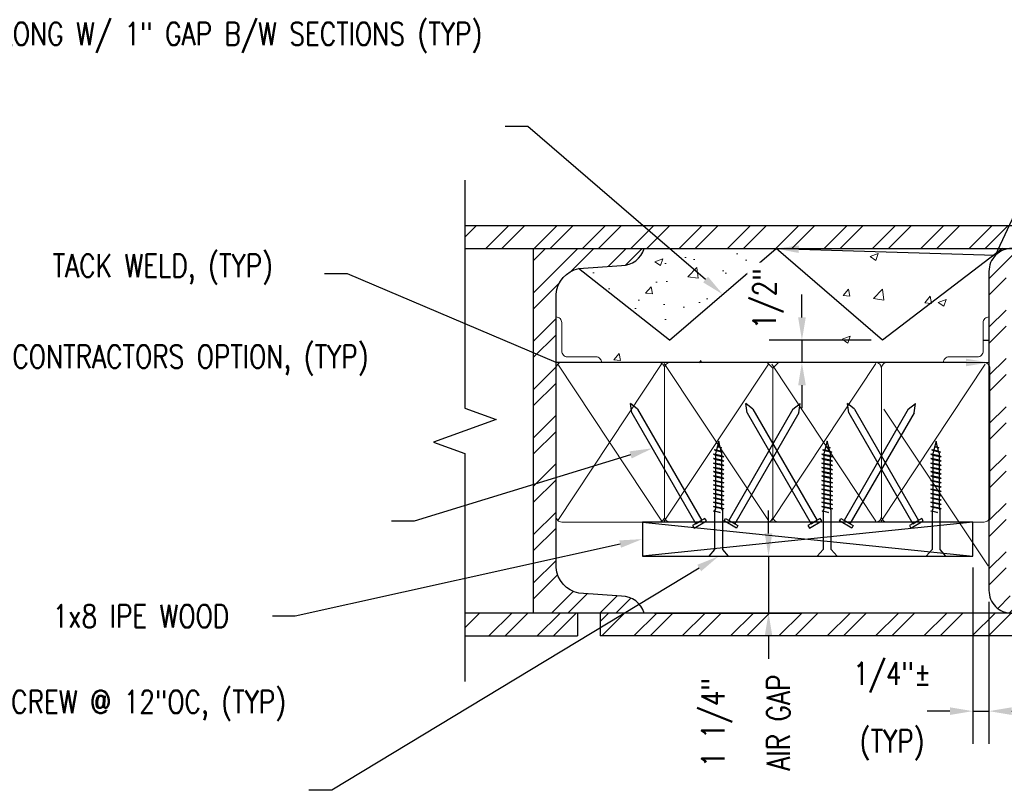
# Model space of a CAD drawing. Header units: inches. Extents: x -159 to 5375, y -275 to 244.
# Tile 4 of 35: x -131 to -110, y 67 to 84. Entities that reach past the tile are written whole.
import ezdxf
from ezdxf import colors
from ezdxf.entities.mleader import LeaderData, LeaderLine
from ezdxf.math import Vec2, Vec3

# ---------------------------------------------------------------- set-up
doc = ezdxf.new("R2010")
doc.units = ezdxf.units.IN
doc.header["$MEASUREMENT"] = 0
doc.layers.get('Defpoints').update_dxf_attribs({"color": 140})
for name, color, linetype in [('G-DETL-MEDM', 3, 'Continuous'), ('S-ANNO-DIMS', 1, 'Continuous'), ('S-ANNO-TEXT', 2, 'Continuous'), ('S-DETL-LIGHT', 2, 'Continuous'), ('S-DETL-PATT', 1, 'Continuous')]:
    doc.layers.add(name, color=color, linetype=linetype)
doc.styles.add('Annotative', font='romans.shx', dxfattribs={"width": 0.8, "height": 0.125})
doc.dimstyles.new('Annotative', dxfattribs={"dimscale": 0, "dimtxt": 0.125, "dimasz": 0.125, "dimexe": 0.179688, "dimexo": 0.0625, "dimgap": 0.09, "dimtad": 1, "dimdec": 3, "dimzin": 3, "dimdsep": 46, "dimlunit": 4, "dimtxsty": 'Annotative', "dimcen": 0.09, "dimclrt": 2, "dimazin": 2, "dimtfac": 1, "dimtdec": 3, "dimtmove": 1, "dimatfit": 3, "dimfxl": 1, "dimtfill": 1, "dimfrac": 2, "dimtolj": 1, "dimtzin": 0, "dimarcsym": 0})

# ---------------------------------------------------------------- blocks, each defined once
blk = doc.blocks.new('*D73')
at = {"layer": 'Defpoints', "color": 0, "transparency": 16777216}
for p in [(-117.431, 71.767), (-117.431, 70.517), (-114.681, 70.517)]:
    blk.add_point(p, dxfattribs=at)
at = {"layer": 'S-ANNO-DIMS', "color": 0, "lineweight": -2, "transparency": 16777216}
for p, q in [((-114.681, 72.267), (-114.681, 72.767)), ((-117.181, 71.767), (-113.962, 71.767)), ((-114.681, 71.767), (-114.681, 70.517)), ((-117.181, 70.517), (-113.962, 70.517)), ((-114.681, 70.017), (-114.681, 69.517))]:
    blk.add_line(p, q, dxfattribs=at)
at = {"layer": 'S-ANNO-DIMS', "color": 0, "transparency": 16777216}
for points in [[(-114.764, 72.267), (-114.598, 72.267), (-114.681, 71.767)], [(-114.764, 70.017), (-114.598, 70.017), (-114.681, 70.517)]]:
    blk.add_solid(points, dxfattribs=at)
at = {"layer": 'S-ANNO-DIMS', "color": 2, "transparency": 16777216, "insert": (-115.816, 68.117), "char_height": 0.5, "attachment_point": 5, "rotation": 90, "style": 'Annotative', "bg_fill": 3, "box_fill_scale": 1.25, "bg_fill_color": 256, "bg_fill_true_color": 13158600, "bg_fill_transparency": 0}
blk.add_mtext('\\A1;1 1/4"', dxfattribs=at)
at = {"layer": 'S-ANNO-DIMS', "color": 2, "transparency": 16777216, "insert": (-114.465, 68.117), "char_height": 0.5, "attachment_point": 5, "rotation": 90, "style": 'Annotative', "bg_fill": 3, "box_fill_scale": 1.25, "bg_fill_color": 256, "bg_fill_true_color": 13158600, "bg_fill_transparency": 0}
blk.add_mtext('\\A1;AIR GAP', dxfattribs=at)
blk = doc.blocks.new('*D74')
at = {"layer": 'Defpoints', "color": 0, "transparency": 16777216}
for p in [(-110.199, 71.767), (-109.844, 71.017), (-109.844, 68.368)]:
    blk.add_point(p, dxfattribs=at)
at = {"layer": 'S-ANNO-DIMS', "color": 0, "lineweight": -2, "transparency": 16777216}
for p, q in [((-110.199, 71.517), (-110.199, 67.65)), ((-109.844, 70.767), (-109.844, 67.65)), ((-110.699, 68.368), (-111.199, 68.368)), ((-110.199, 68.368), (-109.844, 68.368)), ((-109.344, 68.368), (-108.844, 68.368))]:
    blk.add_line(p, q, dxfattribs=at)
at = {"layer": 'S-ANNO-DIMS', "color": 0, "transparency": 16777216}
for points in [[(-110.699, 68.452), (-110.699, 68.285), (-110.199, 68.368)], [(-109.344, 68.452), (-109.344, 68.285), (-109.844, 68.368)]]:
    blk.add_solid(points, dxfattribs=at)
at = {"layer": 'S-ANNO-DIMS', "color": 2, "transparency": 16777216, "char_height": 0.5, "attachment_point": 5, "style": 'Annotative', "bg_fill": 3, "box_fill_scale": 1.25, "bg_fill_color": 256, "bg_fill_true_color": 13158600, "bg_fill_transparency": 0}
for s, insert in [('\\A1;1/4"%%P', (-111.968, 69.109)), ('\\A1;(TYP)', (-111.968, 67.627))]:
    blk.add_mtext(s, dxfattribs=dict(at, insert=insert))
blk = doc.blocks.new('10d NAIL')
at = {"layer": 'S-ANNO-DIMS'}
for p, q in [((-2.8125, 0.074), (-3, 0)), ((-2.8125, -0.074), (-3, 0)), ((-2.8125, 0.074), (0, 0.074)), ((0, -0.074), (0, 0.074)), ((-2.8125, -0.074), (0, -0.074))]:
    blk.add_line(p, q, dxfattribs=at)
blk.add_lwpolyline([(0, -0.15625), (0.0625, -0.15625), (0.0625, 0.15625), (0, 0.15625)], close=True, dxfattribs=at)
blk = doc.blocks.new('WOOD SCREW')
at = {"layer": 'S-ANNO-DIMS'}
for points in [[(-0.063, 2.376), (-0.038, 2.376), (0.012, 2.403), (-0.034, 2.393), (-0.063, 2.376)], [(-0.063, 2.376), (0.012, 2.403)], [(-0.034, 2.393), (0, 2.524), (0.05, 2.331)], [(-0.115, 2.183), (-0.072, 2.18), (0.072, 2.209), (0.116, 2.236), (0.072, 2.236), (-0.072, 2.207), (-0.115, 2.183)], [(-0.115, 2.183), (0.116, 2.236)], [(-0.099, 2.282), (-0.063, 2.281), (0.056, 2.311), (0.094, 2.331), (0.05, 2.331), (-0.056, 2.306), (-0.099, 2.282)], [(-0.099, 2.282), (0.094, 2.331)], [(-0.072, 2.207), (-0.072, 2.244), (-0.063, 2.281)], [(-0.072, 2.112), (-0.072, 2.18)], [(-0.056, 2.306), (-0.038, 2.376)], [(0.055, 2.311), (0.072, 2.244), (0.072, 2.236)], [(0.072, 2.209), (0.072, 2.141)], [(-0.115, 2.088), (-0.072, 2.085), (0.072, 2.114), (0.116, 2.141), (0.072, 2.141), (-0.072, 2.112), (-0.115, 2.088)], [(-0.115, 2.088), (0.116, 2.141)], [(-0.115, 1.993), (-0.072, 1.99), (0.072, 2.018), (0.116, 2.045), (0.072, 2.045), (-0.072, 2.017), (-0.115, 1.993)], [(-0.115, 1.993), (0.116, 2.045)], [(-0.115, 1.898), (-0.072, 1.894), (0.072, 1.923), (0.116, 1.95), (0.072, 1.95), (-0.072, 1.921), (-0.115, 1.898)], [(-0.115, 1.898), (0.116, 1.95)], [(-0.072, 2.017), (-0.072, 2.085)], [(-0.072, 1.921), (-0.072, 1.99)], [(0.072, 2.114), (0.072, 2.045)], [(0.072, 2.018), (0.072, 1.95)], [(-0.115, 1.802), (-0.072, 1.799), (0.072, 1.828), (0.116, 1.855), (0.072, 1.855), (-0.072, 1.826), (-0.115, 1.802)], [(-0.115, 1.802), (0.116, 1.855)], [(-0.115, 1.707), (-0.072, 1.704), (0.072, 1.733), (0.116, 1.76), (0.072, 1.76), (-0.072, 1.731), (-0.115, 1.707)], [(-0.115, 1.707), (0.116, 1.76)], [(-0.072, 1.826), (-0.072, 1.894)], [(-0.072, 1.731), (-0.072, 1.799)], [(0.072, 1.923), (0.072, 1.855)], [(0.072, 1.828), (0.072, 1.76)], [(0.072, 1.733), (0.072, 1.664)], [(-0.115, 1.612), (-0.072, 1.609), (0.072, 1.637), (0.116, 1.664), (0.072, 1.664), (-0.072, 1.635), (-0.115, 1.612)], [(-0.115, 1.612), (0.116, 1.664)], [(-0.115, 1.517), (-0.072, 1.513), (0.072, 1.542), (0.116, 1.569), (0.072, 1.569), (-0.072, 1.54), (-0.115, 1.517)], [(-0.115, 1.517), (0.116, 1.569)], [(-0.072, 1.635), (-0.072, 1.704)], [(-0.072, 1.54), (-0.072, 1.609)], [(-0.072, 1.445), (-0.072, 1.513)], [(0.072, 1.637), (0.072, 1.569)], [(0.072, 1.542), (0.072, 1.474)], [(-0.115, 1.421), (-0.072, 1.418), (0.072, 1.447), (0.116, 1.474), (0.072, 1.474), (-0.072, 1.445), (-0.115, 1.421)], [(-0.115, 1.421), (0.116, 1.474)], [(-0.115, 1.326), (-0.072, 1.323), (0.072, 1.352), (0.116, 1.379), (0.072, 1.379), (-0.072, 1.35), (-0.115, 1.326)], [(-0.115, 1.326), (0.116, 1.379)], [(-0.072, 1.35), (-0.072, 1.418)], [(-0.072, 1.254), (-0.072, 1.323)], [(0.072, 1.447), (0.072, 1.379)], [(0.072, 1.352), (0.072, 1.283)], [(-0.115, 1.231), (-0.072, 1.228), (0.072, 1.256), (0.116, 1.283), (0.072, 1.283), (-0.072, 1.254), (-0.115, 1.231)], [(-0.115, 1.231), (0.116, 1.283)], [(-0.115, 1.136), (-0.072, 1.132), (0.072, 1.161), (0.116, 1.188), (0.072, 1.188), (-0.072, 1.159), (-0.115, 1.136)], [(-0.115, 1.136), (0.116, 1.188)], [(-0.115, 1.04), (-0.072, 1.037), (0.072, 1.066), (0.116, 1.093), (0.072, 1.093), (-0.072, 1.064), (-0.115, 1.04)], [(-0.115, 1.04), (0.116, 1.093)], [(-0.072, 1.159), (-0.072, 1.228)], [(-0.072, 1.064), (-0.072, 1.132)], [(0.072, 1.256), (0.072, 1.188)], [(0.072, 1.161), (0.072, 1.093)], [(0.089, 0.985), (0.089, 0.146), (0.216, 0), (-0.216, 0), (-0.089, 0.146), (-0.089, 1), (-0.072, 1.037)], [(-0.032, 0.962), (0.112, 0.989), (0.089, 0.992), (-0.032, 0.962)], [(0.072, 1.066), (0.072, 1.037), (0.089, 1), (0.089, 0.992)]]:
    blk.add_lwpolyline(points, dxfattribs=at)
blk = doc.blocks.new('*D82')
at = {"layer": 'Defpoints', "color": 0, "transparency": 16777216}
for p in [(-112.18, 76.506), (-113.948, 76.017), (-112.569, 76.017)]:
    blk.add_point(p, dxfattribs=at)
at = {"layer": 'S-ANNO-DIMS', "color": 0, "lineweight": -2, "transparency": 16777216}
for p, q in [((-113.948, 77.006), (-113.948, 77.506)), ((-112.43, 76.506), (-114.667, 76.506)), ((-113.948, 76.506), (-113.948, 76.017)), ((-112.819, 76.017), (-114.667, 76.017)), ((-113.948, 75.517), (-113.948, 75.017))]:
    blk.add_line(p, q, dxfattribs=at)
at = {"layer": 'S-ANNO-DIMS', "color": 0, "transparency": 16777216}
for points in [[(-114.031, 77.006), (-113.864, 77.006), (-113.948, 76.506)], [(-114.031, 75.517), (-113.864, 75.517), (-113.948, 76.017)]]:
    blk.add_solid(points, dxfattribs=at)
at = {"layer": 'S-ANNO-DIMS', "color": 2, "transparency": 16777216, "insert": (-114.689, 77.417), "char_height": 0.5, "attachment_point": 5, "rotation": 90, "style": 'Annotative', "bg_fill": 3, "box_fill_scale": 1.25, "bg_fill_color": 256, "bg_fill_true_color": 13158600, "bg_fill_transparency": 0}
blk.add_mtext('\\A1;1/2"', dxfattribs=at)

msp = doc.modelspace()

# ---------------------------------------------------------------- hatches: boundary and pattern name
at = {"layer": 'S-DETL-PATT', "linetype": 'Continuous', "lineweight": 0}
h = msp.add_hatch(dxfattribs=at)
h.set_pattern_fill('ANSI32', color=8, scale=2)
h.paths.add_polyline_path([(-118.7779, 79.0174), (-118.8756, 79.0174), (-121.3457, 79.0174), (-121.3457, 78.5174), (-118.8756, 78.5174), (-117.5368, 78.5174)])
h.paths.add_polyline_path([(-95.4907, 79.0174), (-118.7779, 79.0174), (-117.5368, 78.5174), (-117.4068, 78.5174), (-95.4907, 78.5174)])
h.paths.add_polyline_path([(-93.0262, 79.0174), (-95.5943, 79.0174), (-95.5943, 78.5174), (-94.3443, 78.5174), (-93.702, 78.5174)])
h = msp.add_hatch(dxfattribs=at)
h.set_pattern_fill('ANSI32', color=8, scale=2)
h.set_pattern_definition([(45, (-68.227, 37.9411), (-0.53033, 0.53033), []), (45, (-67.8734, 37.9411), (-0.53033, 0.53033), [])])
h.paths.add_polyline_path([(-117.9068, 78.1424, 0.3221102), (-117.4068, 78.5174), (-119.8443, 78.5174), (-119.8443, 70.5174), (-117.4068, 70.5174, 0.3221102), (-117.9068, 70.8924), (-118.8443, 70.9549, -0.3337933), (-119.3443, 71.5174), (-119.3443, 77.5174, -0.3337933), (-118.8443, 78.0799)])
h = msp.add_hatch(dxfattribs=at)
h.set_pattern_fill('AR-CONC', color=8, scale=0.25)
h.set_pattern_definition([(50, (-45.1419, -17.5918), (1.79315, -0.15688), [0.1875, -2.0625]), (355, (-45.142, -17.5918), (-0.346878, 1.88048), [0.15, -1.65]), (100.4514, (-44.9925, -17.6048), (1.446272, 1.7236), [0.15935, -1.752855]), (46.1842, (-45.142, -17.0918), (2.668103, -0.4138), [0.28125, -3.09375]), (96.6356, (-44.9196, -17.1262), (2.336655, 2.435297), [0.239026, -2.629284]), (351.1842, (-45.142, -17.0918), (2.336655, 2.435297), [0.225, -2.475]), (21, (-44.8919, -17.2168), (1.492268, -1.006547), [0.1875, -2.0625]), (326, (-44.892, -17.2168), (0.608288, 1.812875), [0.15, -1.65]), (71.4514, (-44.7676, -17.3006), (2.100556, 0.806328), [0.15935, -1.752855]), (37.5, (-45.1419, -17.59176), (0.0303996, 0.8322346), [0, -1.63, 0, -1.675, 0, -1.65625]), (7.5, (-45.1419, -17.5918), (0.657674, 0.986029), [0, -0.955, 0, -1.5925, 0, -0.63125]), (327.5, (-45.6994, -17.59176), (1.334556, -0.056387), [0, -0.625, 0, -1.95, 0, -2.5875]), (317.5, (-45.9494, -17.5918), (1.457965, 0.250262), [0, -0.8125, 0, -1.295, 0, -1.8375])])
h.paths.add_polyline_path([(-114.5163, 78.5174), (-117.4068, 78.5174), (-117.5964, 78.2494), (-117.9068, 78.1424), (-118.8482, 78.0791), (-116.8523, 76.5061)])
h = msp.add_hatch(dxfattribs=at)
h.set_pattern_fill('ANSI32', color=8, scale=2)
h.set_pattern_definition([(45, (-15.2662, 14.3915), (-0.53033, 0.53033), []), (45, (-14.91265, 14.3915), (-0.53033, 0.53033), [])])
h.paths.add_polyline_path([(-106.3443, 78.5174), (-109.3443, 78.5174, 0.4142136), (-109.8443, 78.0174), (-109.8443, 71.0174, 0.4142136), (-109.3443, 70.5174), (-106.3443, 70.5174, 0.4142136), (-105.8443, 71.0174), (-105.8443, 78.0174, 0.4142136)])
h.paths.add_polyline_path([(-106.3443, 78.1424, -0.4142136), (-106.2193, 78.0174), (-106.2193, 71.0174, -0.4142136), (-106.3443, 70.8924), (-109.3443, 70.8924, -0.4142136), (-109.4693, 71.0174), (-109.4693, 78.0174, -0.4142136), (-109.3443, 78.1424)], flags=16)
h = msp.add_hatch(dxfattribs=at)
h.set_pattern_fill('ANSI32', color=8, scale=2)
h.set_pattern_definition([(45, (-34.3338, -322.9186), (-0.5303301, 0.5303301), []), (45, (-33.98025, -322.9186), (-0.5303301, 0.5303301), [])])
h.paths.add_polyline_path([(-118.3756, 70.5174), (-118.3756, 70.0174), (-108.9693, 70.0174), (-108.9693, 70.5174)])
h.paths.add_polyline_path([(-118.8756, 70.0174), (-118.8756, 70.5174), (-121.3457, 70.5174), (-121.3457, 70.0174)])
h.paths.add_polyline_path([(-96.9693, 70.0174), (-96.9693, 70.5174), (-106.7193, 70.5174), (-106.7193, 70.0174)])
h.paths.add_polyline_path([(-94.7193, 70.5174), (-94.7193, 70.0174), (-92.844, 70.0174), (-92.844, 70.5174)])

# ---------------------------------------------------------------- linework, layer by layer
msp.add_line((-109.9692, 76.5061), (-109.8442, 76.5061))
at = {"layer": 'G-DETL-MEDM', "color": 3}
for p, q in [((-92.844, 79.0174), (-121.3457, 79.0174)), ((-116.8523, 76.5061), (-114.5163, 78.5174)), ((-112.1804, 76.5061), (-114.5163, 78.5174)), ((-109.5436, 78.5174), (-112.1804, 76.5061)), ((-116.8523, 76.5061), (-118.8482, 78.0791)), ((-118.8756, 70.5174), (-118.8756, 70.0174)), ((-118.3756, 70.5174), (-118.3756, 70.0174))]:
    msp.add_line(p, q, dxfattribs=at)
for points in [[(-121.3457, 78.5174), (-92.844, 78.5174)], [(-119.8443, 78.5174), (-119.8443, 70.5174)], [(-121.3457, 70.0174), (-118.8756, 70.0174)], [(-108.9693, 70.0174), (-118.3756, 70.0174)]]:
    msp.add_lwpolyline(points, dxfattribs=at)
for points in [[(-117.4068, 70.5174, 0.3221102), (-117.9068, 70.8924), (-118.8443, 70.9549, -0.3337933), (-119.3443, 71.5174), (-119.3443, 77.5174, -0.3337933), (-118.8443, 78.0799), (-117.9068, 78.1424, 0.3221102), (-117.4068, 78.5174)], [(-109.3443, 78.5174, 0.4142136), (-109.8443, 78.0174), (-109.8443, 71.0174, 0.4142136), (-109.3443, 70.5174)]]:
    msp.add_lwpolyline(points, format="xyb", dxfattribs=at)
at = {"layer": 'S-ANNO-DIMS'}
for p, q in [((-117.4487, 72.5174), (-110.1987, 71.7674)), ((-110.1987, 72.5174), (-117.4487, 71.7674))]:
    msp.add_line(p, q, dxfattribs=at)
msp.add_lwpolyline([(-117.4487, 71.7674), (-110.1987, 71.7674), (-110.1987, 72.5174), (-117.4487, 72.5174)], close=True, dxfattribs=at)
at = {"layer": 'S-DETL-LIGHT', "linetype": 'Continuous'}
msp.add_lwpolyline([(-121.3457, 80.0174), (-121.3457, 75.0174), (-120.6588, 74.7674), (-122.0326, 74.2674), (-121.3457, 74.0174), (-121.3457, 69.0174)], dxfattribs=at)
at = {"layer": 'S-DETL-PATT', "color": 8, "linetype": 'Continuous', "lineweight": 0}
for p, q in [((-112.4533, 78.341), (-112.2783, 78.4082)), ((-112.4533, 78.341), (-112.3289, 78.2571)), ((-112.3289, 78.2571), (-112.2783, 78.4082)), ((-113.0447, 77.4841), (-112.9242, 77.6277)), ((-112.8953, 77.471), (-112.9242, 77.6277)), ((-112.375, 77.4208), (-112.1803, 77.6237)), ((-112.1526, 77.3863), (-112.1802, 77.6237)), ((-113.0447, 77.4841), (-112.8953, 77.471)), ((-112.375, 77.4208), (-112.1526, 77.3863)), ((-111.2516, 77.3272), (-111.1311, 77.4708)), ((-111.1022, 77.3141), (-111.1311, 77.4708)), ((-110.961, 77.3344), (-110.786, 77.4016)), ((-110.8367, 77.2505), (-110.786, 77.4016)), ((-111.2516, 77.3272), (-111.1022, 77.3141)), ((-110.961, 77.3344), (-110.8367, 77.2505)), ((-113.0616, 76.5281), (-112.8865, 76.5953)), ((-113.0616, 76.5281), (-112.9372, 76.4442)), ((-112.9372, 76.4442), (-112.8865, 76.5953)), ((-118.0773, 76.0742), (-117.9568, 76.2179)), ((-118.0773, 76.0742), (-117.9279, 76.0612)), ((-117.9279, 76.0612), (-117.9568, 76.2179)), ((-116.2068, 76.0095), (-116.1636, 76.061)), ((-116.1542, 76.0098), (-116.1636, 76.061))]:
    msp.add_line(p, q, dxfattribs=at)
at = {"layer": 'S-DETL-PATT', "linetype": 'Continuous', "lineweight": 0}
msp.add_line((-109.924, 75.9788), (-112.2106, 72.5357), dxfattribs=at)
for points in [[(-119.3443, 77.0174), (-119.3443, 76.0174), (-118.3443, 76.0174), (-118.3443, 76.0174, 0.4142136), (-118.4693, 76.1424), (-119.0943, 76.1424, -0.4142136), (-119.2193, 76.2674), (-119.2193, 76.8924, 0.4142136), (-119.3443, 77.0174), (-119.3443, 77.0174)], [(-110.8444, 76.0174, -0.4142136), (-110.7194, 76.1424), (-110.0944, 76.1424, 0.4142136), (-109.9694, 76.2674), (-109.9694, 76.8924, -0.4142136), (-109.8444, 77.0174), (-109.8444, 76.0174)], [(-116.9643, 75.8924, -0.4142136), (-116.8393, 76.0174), (-114.7093, 76.0174), (-114.5843, 75.8924)], [(-109.9493, 76.0174, -0.4142136), (-109.8243, 75.8924), (-109.8243, 72.6424, -0.4142136), (-109.9493, 72.5174), (-112.0793, 72.5174, -0.4142136), (-112.2043, 72.6424), (-112.2043, 75.8924, -0.4142136), (-112.0793, 76.0174), (-109.8444, 76.0174)]]:
    msp.add_lwpolyline(points, format="xyb", dxfattribs=at)

# ---------------------------------------------------------------- block references
at = {"layer": 'S-ANNO-DIMS', "xscale": -1, "rotation": 60.00000000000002}
msp.add_blockref('10d NAIL', (-112.9573, 72.5174), dxfattribs=at)
at = {"layer": 'S-ANNO-DIMS', "rotation": 299.9999999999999}
msp.add_blockref('10d NAIL', (-111.4513, 72.5174), dxfattribs=at)

# ---------------------------------------------------------------- leaders
at = {"layer": 'S-ANNO-TEXT', "linetype": 'Continuous'}
ml = msp.add_multileader_mtext('Standard', dxfattribs=at)
ml.set_content('\\A1;3/4" #9 S10GA SS EXPANDED MTL, 45 1/4" LONG W/ 1" GAP B/W SECTIONS (TYP)', color=256, style='Annotative')
ml.set_leader_properties(color=1)
ml.build(insert=Vec2(0, 0))
ml.multileader.update_dxf_attribs({"text_right_attachment_type": 3, "dogleg_length": 0.125, "arrow_head_size": 0.5, "scale": 4})
ctx = ml.context
ctx.base_point, ctx.scale, ctx.char_height, ctx.arrow_head_size, ctx.landing_gap_size, ctx.plane_origin = Vec3(-130.8915, 83.1471), 4, 0.5, 0.5, 0.5, Vec3(-309.7796, -131.7484)
ctx.right_attachment, ctx.text_align_type = 3, 2
notes = []
notes.append((ctx, [(1, (1, 1, 0), (-119.9629, 81.1947), (-1, 0), 0.5, [(0, [(-115.6843, 77.5118)], 0, [])])]))
ctx.mtext.insert, ctx.mtext.width, ctx.mtext.defined_height, ctx.mtext.alignment = Vec3(-120.9629, 83.4804), 9.469387, 1.3309, 3
ml = msp.add_multileader_mtext('Standard', dxfattribs=at)
ml.set_content('\\A1;3/4" #9 S10GA SS EXPANDED MTL, 46" LONG W/ 1" GAP B/W SECTIONS (TYP)', color=256, style='Annotative')
ml.set_leader_properties(color=1)
ml.build(insert=Vec2(0, 0))
ml.multileader.update_dxf_attribs({"text_right_attachment_type": 3, "dogleg_length": 0.125, "arrow_head_size": 0.5, "scale": 4})
ctx = ml.context
ctx.base_point, ctx.scale, ctx.char_height, ctx.arrow_head_size, ctx.landing_gap_size, ctx.plane_origin = Vec3(-82.278, 83.0934), 4, 0.5, 0.5, 0.5, Vec3(-261.3216, -130.1873)
ctx.right_attachment, ctx.text_align_type = 3, 2
notes.append((ctx, [(1, (1, 1, 0), (-71.3494, 81.141), (-1, 0), 0.5, [(0, [(-67.0229, 78.248)], 0, [])])]))
ctx.mtext.insert, ctx.mtext.width, ctx.mtext.defined_height, ctx.mtext.alignment = Vec3(-72.3494, 83.4268), 9.96894, 1.3309, 3
ml = msp.add_multileader_mtext('Standard', dxfattribs=at)
ml.set_content('TACK WELD EXPANDED MTL TO DOOR PLATE', color=256, style='Annotative')
ml.set_leader_properties(color=1)
ml.build(insert=Vec2(0, 0))
ml.multileader.update_dxf_attribs({"text_right_attachment_type": 3, "dogleg_length": 0.125, "arrow_head_size": 0.5, "scale": 4})
ctx = ml.context
ctx.base_point, ctx.scale, ctx.char_height, ctx.arrow_head_size, ctx.landing_gap_size, ctx.plane_origin = Vec3(-107.9323, 81.0989), 4, 0.5, 0.5, 0.5, Vec3(-331.4416, -117.3738)
ctx.right_attachment = 3
notes.append((ctx, [(0, (1, 1, 0), (-108.4323, 81.0989), (1, 0), 0.5, [(1, [(-114.5163, 78.5174), (-109.6979, 78.371)], 0, [])])]))
ctx.mtext.insert, ctx.mtext.width, ctx.mtext.defined_height = Vec3(-107.4323, 81.3489), 6.365809, 1.3309
at = {"layer": 'S-ANNO-TEXT', "linetype": 'Continuous', "lineweight": 0}
ml = msp.add_multileader_mtext('Standard', dxfattribs=at)
ml.set_content('TACK WELD, (TYP)', color=256, style='Annotative')
ml.set_leader_properties(color=1)
ml.build(insert=Vec2(0, 0))
ml.multileader.update_dxf_attribs({"text_right_attachment_type": 3, "dogleg_length": 0.125, "arrow_head_size": 0.5, "scale": 4})
ctx = ml.context
ctx.base_point, ctx.scale, ctx.char_height, ctx.arrow_head_size, ctx.landing_gap_size, ctx.plane_origin = Vec3(-130.8915, 78.0585), 4, 0.5, 0.5, 0.5, Vec3(-20.638, 173.8673)
ctx.right_attachment = 3
notes.append((ctx, [(0, (1, 1, 0), (-123.9248, 77.9633), (-1, 0), 0.5, [(1, [(-109.8444, 76.0174), (-119.3443, 76.0174)], 0, [])])]))
ctx.mtext.insert, ctx.mtext.width, ctx.mtext.flow_direction = Vec3(-130.3915, 78.3919), 26.251426, 5
for ctx, leaders in notes:
    for number, flags, end, landing, length, lines in leaders:
        leader = LeaderData()
        leader.index, (leader.has_last_leader_line, leader.has_dogleg_vector, leader.attachment_direction) = number, flags
        leader.last_leader_point, leader.dogleg_vector, leader.dogleg_length = Vec3(end), Vec3(landing), length
        for number, points, colour, breaks in lines:
            line = LeaderLine()
            line.index, line.vertices, line.color, line.breaks = number, Vec3.list(points), colors.encode_raw_color(colour), breaks
            leader.lines.append(line)
        ctx.leaders.append(leader)

# ---------------------------------------------------------------- next in the draw order: dimensions: what is measured, and where the dimension line sits
at = {"layer": 'S-ANNO-DIMS'}
dim = msp.add_linear_dim(base=(-114.6809, 70.5174), p1=(-117.4309, 71.7674), p2=(-117.4309, 70.5174), angle=90, text='<>\\XAIR GAP', dimstyle='Annotative', override={"dimtxt": 0.125, "dimasz": 0.125, "dimpost": '\\X', "dimtxsty": 'Annotative'}, dxfattribs=at)
dim.commit()
dim.dimension.update_dxf_attribs({"geometry": '*D73', "text_midpoint": (-115.0748, 68.1167), "dimtype": 160})
dim = msp.add_linear_dim(base=(-109.8443, 68.3683), p1=(-110.1987, 71.7674), p2=(-109.8443, 71.0174), text='1/4"%%P\\X(TYP)', dimstyle='Annotative', override={"dimpost": '\\X'}, dxfattribs=at)
dim.commit()
dim.dimension.update_dxf_attribs({"geometry": '*D74', "text_midpoint": (-111.9676, 68.3683), "dimtype": 160})

# ---------------------------------------------------------------- next in the draw order: linework, layer by layer
at = {"layer": 'G-DETL-MEDM', "color": 3}
msp.add_line((-92.844, 70.5174), (-121.3457, 70.5174), dxfattribs=at)
at = {"layer": 'S-DETL-PATT', "linetype": 'Continuous', "lineweight": 0}
for p, q in [((-117.0209, 75.9971), (-119.3077, 72.5541)), ((-119.3077, 75.9808), (-117.0212, 72.5377)), ((-116.9708, 75.9951), (-114.684, 72.5521)), ((-114.684, 75.9788), (-116.9706, 72.5357)), ((-112.324, 75.9951), (-114.6108, 72.5521)), ((-114.6108, 75.9788), (-112.3242, 72.5357)), ((-112.1477, 74.9971), (-109.8609, 71.5541))]:
    msp.add_line(p, q, dxfattribs=at)
msp.add_lwpolyline([(-119.2193, 76.0174, 0.4142136), (-119.3443, 75.8924), (-119.3443, 72.6424, 0.4142136), (-119.2193, 72.5174), (-117.0893, 72.5174, 0.4142136), (-116.9643, 72.6424), (-116.9643, 75.8924, 0.4142136), (-117.0893, 76.0174)], format="xyb", close=True, dxfattribs=at)
for points in [[(-112.2043, 75.8924, 0.4142136), (-112.3293, 76.0174), (-114.4593, 76.0174), (-114.5843, 75.8924), (-114.5843, 72.6424, 0.4142136), (-114.4593, 72.5174), (-112.3293, 72.5174, 0.4142136), (-112.2043, 72.6424)], [(-114.5843, 72.6424, -0.4142136), (-114.7093, 72.5174), (-116.8393, 72.5174, -0.4142136), (-116.9643, 72.6424)]]:
    msp.add_lwpolyline(points, format="xyb", dxfattribs=at)

# ---------------------------------------------------------------- next in the draw order: block references
at = {"layer": 'S-ANNO-DIMS', "rotation": 299.9999999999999}
for p in [(-116.2113, 72.5174), (-113.6808, 72.5174)]:
    msp.add_blockref('10d NAIL', p, dxfattribs=at)
at = {"layer": 'S-ANNO-DIMS', "xscale": -1, "rotation": 60.00000000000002}
msp.add_blockref('10d NAIL', (-115.4878, 72.5174), dxfattribs=at)
at = {"layer": 'S-ANNO-DIMS', "xscale": -1}
for p in [(-115.7743, 71.7674), (-113.3943, 71.7674), (-111.0042, 71.7674)]:
    msp.add_blockref('WOOD SCREW', p, dxfattribs=at)

# ---------------------------------------------------------------- next in the draw order: leaders
at = {"layer": 'S-ANNO-TEXT', "linetype": 'Continuous'}
ml = msp.add_multileader_mtext('Standard', dxfattribs=at)
ml.set_content('\\A1;10D CONSTRUCTION NAILS @ 6" OC, #9 SCREWS MAY BE USED AT CONTRACTORS OPTION, (TYP)', color=256, style='Annotative')
ml.set_leader_properties(color=1)
ml.build(insert=Vec2(0, 0))
ml.multileader.update_dxf_attribs({"text_right_attachment_type": 3, "dogleg_length": 0.125, "arrow_head_size": 0.5, "scale": 4})
ctx = ml.context
ctx.base_point, ctx.scale, ctx.char_height, ctx.arrow_head_size, ctx.landing_gap_size, ctx.plane_origin = Vec3(-130.8915, 76.0633), 4, 0.5, 0.5, 0.5, Vec3(-325.8123, -127.2263)
ctx.right_attachment, ctx.text_align_type = 3, 2
notes = []
notes.append((ctx, [(1, (1, 1, 0), (-122.4582, 72.5395), (-1, 0), 0.5, [(0, [(-117.2308, 74.1353)], 0, [])])]))
ctx.mtext.insert, ctx.mtext.width, ctx.mtext.defined_height, ctx.mtext.alignment = Vec3(-123.4582, 76.3967), 7.49302, 1.3309, 3
at = {"layer": 'S-ANNO-TEXT', "linetype": 'Continuous', "lineweight": 0}
ml = msp.add_multileader_mtext('Standard', dxfattribs=at)
ml.set_content('1x8 IPE WOOD', color=256, style='Annotative')
ml.set_leader_properties(color=1)
ml.build(insert=Vec2(0, 0))
ml.multileader.update_dxf_attribs({"text_right_attachment_type": 3, "dogleg_length": 0.125, "arrow_head_size": 0.5, "scale": 4})
ctx = ml.context
ctx.base_point, ctx.scale, ctx.char_height, ctx.arrow_head_size, ctx.landing_gap_size, ctx.plane_origin = Vec3(-130.8915, 70.4531), 4, 0.5, 0.5, 0.5, Vec3(-13.4368, 171.6056)
ctx.right_attachment = 3
notes.append((ctx, [(0, (1, 1, 0), (-125.0677, 70.4531), (-1, 0), 0.5, [(0, [(-117.4487, 72.1424)], 0, [])])]))
ctx.mtext.insert, ctx.mtext.width, ctx.mtext.defined_height, ctx.mtext.flow_direction = Vec3(-130.3915, 70.7031), 4.815945, 0.6655, 5
at = {"layer": 'S-ANNO-TEXT', "linetype": 'Continuous'}
ml = msp.add_multileader_mtext('Standard', dxfattribs=at)
ml.set_content('\\A1;#9x 2 1/2" T25 CONST SCREW @ 12"OC, (TYP)', color=256, style='Annotative')
ml.set_leader_properties(color=1)
ml.build(insert=Vec2(0, 0))
ml.multileader.update_dxf_attribs({"text_right_attachment_type": 3, "dogleg_length": 0.125, "arrow_head_size": 0.5, "scale": 4})
ctx = ml.context
ctx.base_point, ctx.scale, ctx.char_height, ctx.arrow_head_size, ctx.landing_gap_size, ctx.plane_origin = Vec3(-130.8915, 68.4887), 4, 0.5, 0.5, 0.5, Vec3(-323.0209, -133.4749)
ctx.right_attachment, ctx.text_align_type = 3, 2
notes.append((ctx, [(1, (1, 1, 0), (-124.2677, 66.6316), (-1, 0), 0.5, [(0, [(-115.7743, 71.7674)], 0, [])])]))
ctx.mtext.insert, ctx.mtext.width, ctx.mtext.defined_height, ctx.mtext.alignment = Vec3(-125.2677, 68.8221), 6.374259, 1.3309, 3
for ctx, leaders in notes:
    for number, flags, end, landing, length, lines in leaders:
        leader = LeaderData()
        leader.index, (leader.has_last_leader_line, leader.has_dogleg_vector, leader.attachment_direction) = number, flags
        leader.last_leader_point, leader.dogleg_vector, leader.dogleg_length = Vec3(end), Vec3(landing), length
        for number, points, colour, breaks in lines:
            line = LeaderLine()
            line.index, line.vertices, line.color, line.breaks = number, Vec3.list(points), colors.encode_raw_color(colour), breaks
            leader.lines.append(line)
        ctx.leaders.append(leader)

# ---------------------------------------------------------------- next in the draw order: dimensions: what is measured, and where the dimension line sits
at = {"layer": 'S-ANNO-DIMS'}
dim = msp.add_linear_dim(base=(-113.9478, 76.0174), p1=(-112.1804, 76.5061), p2=(-112.5691, 76.0174), angle=90, dimstyle='Annotative', override={"dimtxt": 0.125, "dimasz": 0.125, "dimpost": '\\X', "dimtxsty": 'Annotative'}, dxfattribs=at)
dim.commit()
dim.dimension.update_dxf_attribs({"geometry": '*D82', "text_midpoint": (-113.9478, 77.4175), "dimtype": 160})

doc.saveas('drawing.dxf')
